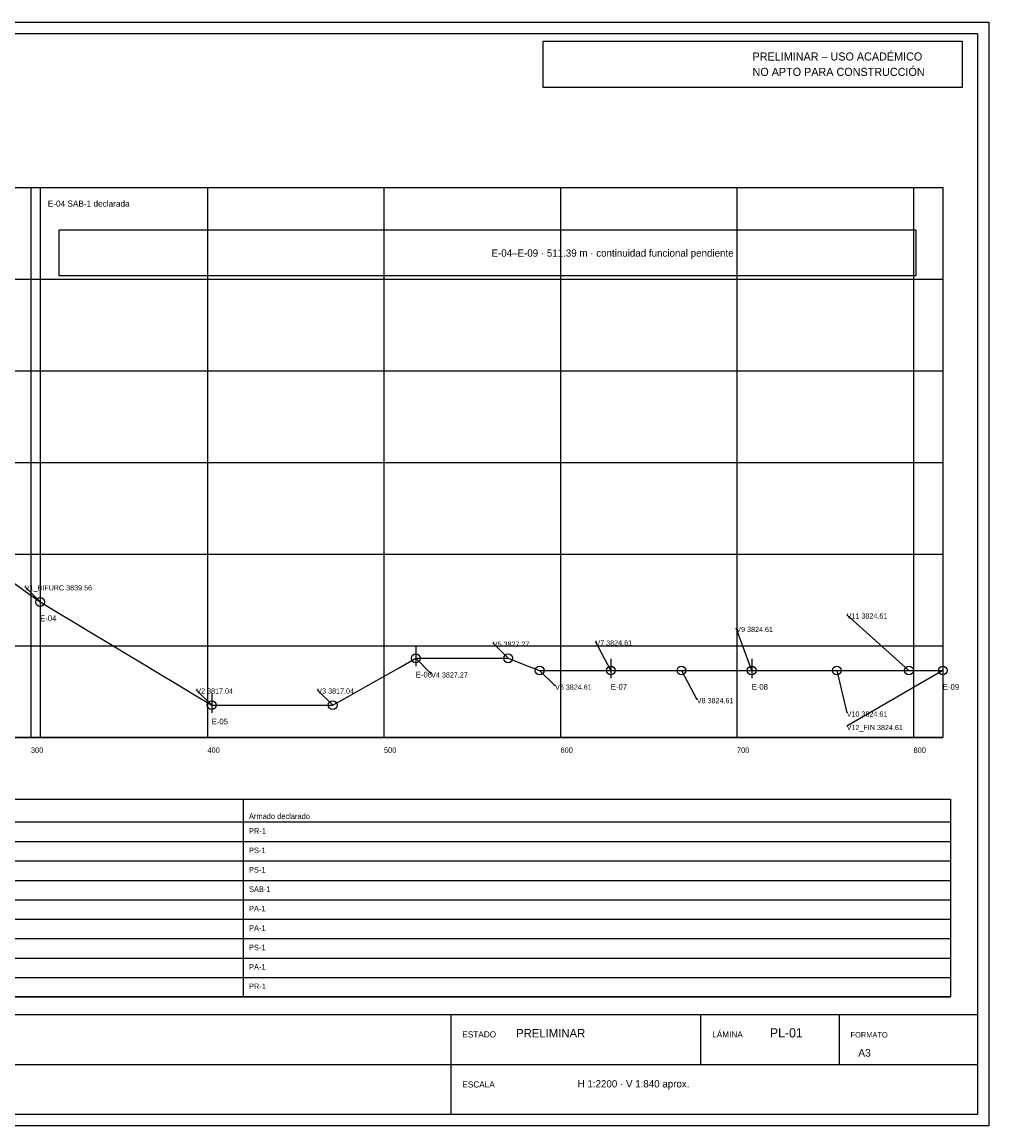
# Paper-space layout 'A3_PRELIMINAR' of a CAD drawing. Header units: metres. Extents: x 5 to 415, y 5 to 292.
# Tile 2 of 2: x 163 to 415, y 5 to 292. Entities that reach past the tile are written whole.
import ezdxf

# ---------------------------------------------------------------- set-up
doc = ezdxf.new("R2010")
doc.units = ezdxf.units.M
for name, color, linetype, lineweight, true_color in [('PL_ESTRUCTURAS', 7, 'Continuous', 25, 0x172554), ('PL_PERFIL_PREL', 7, 'Continuous', 25, 0x64748b), ('PL_VERTICES', 7, 'Continuous', 25, 0xb91c1c), ('SHEET', 7, 'Continuous', 25, 0x172554), ('SHEET_PENDING', 7, 'Continuous', 25, 0xb91c1c), ('SHEET_TABLE', 7, 'Continuous', 25, 0x334155), ('SHEET_TEXT', 7, 'Continuous', 25, 0x172554)]:
    doc.layers.add(name, color=color, linetype=linetype, lineweight=lineweight, true_color=true_color)

psp = doc.layouts.new('A3_PRELIMINAR')

# ---------------------------------------------------------------- linework, layer by layer
at = {"layer": 'PL_ESTRUCTURAS'}
for p, q in [((168.16, 144.23), (168.16, 139.23)), ((265.89, 129.58), (265.89, 124.58)), ((316.63, 126.41), (316.63, 121.41)), ((353.28, 126.41), (353.28, 121.41)), ((403, 126.41), (403, 121.41)), ((212.8, 117.39), (212.8, 112.39))]:
    psp.add_line(p, q, dxfattribs=at)
at = {"layer": 'PL_PERFIL_PREL'}
psp.add_lwpolyline([(159.12, 147.73), (163.64, 144.48), (168.16, 141.23), (172.62, 138.54), (177.09, 135.86), (181.55, 133.17), (186.02, 130.49), (190.48, 127.81), (194.95, 125.13), (199.41, 122.45), (203.88, 119.75), (208.34, 117.07), (212.8, 114.39), (217.3, 114.39), (221.8, 114.39), (226.3, 114.39), (230.79, 114.39), (235.29, 114.39), (239.79, 114.39), (244.28, 114.39), (248.61, 116.83), (252.92, 119.26), (257.24, 121.71), (261.56, 124.14), (265.89, 126.58), (270.69, 126.58), (275.5, 126.58), (280.31, 126.58), (285.11, 126.58), (289.92, 126.58), (294.02, 125), (298.12, 123.41), (302.75, 123.41), (307.38, 123.41), (312.01, 123.41), (316.63, 123.41), (321.23, 123.41), (325.82, 123.41), (330.41, 123.41), (335, 123.41), (339.57, 123.41), (344.14, 123.41), (348.72, 123.41), (353.28, 123.41), (357.71, 123.41), (362.13, 123.41), (366.56, 123.41), (370.98, 123.41), (375.41, 123.41), (380.1, 123.41), (384.8, 123.41), (389.49, 123.41), (394.19, 123.41), (398.6, 123.41), (403, 123.41)], dxfattribs=at)
at = {"layer": 'PL_VERTICES'}
for p, q in [((168.16, 141.23), (164.16, 145.23)), ((394.19, 123.41), (378, 137.91)), ((353.28, 123.41), (349.28, 134.41)), ((289.92, 126.58), (285.92, 130.58)), ((316.63, 123.41), (312.63, 130.91)), ((265.89, 126.58), (269.89, 122.58)), ((298.12, 123.41), (302.12, 119.41)), ((335, 123.41), (339, 115.91)), ((375.41, 123.41), (378, 112.41)), ((403, 123.41), (378, 108.91)), ((212.8, 114.39), (208.8, 118.39)), ((244.28, 114.39), (240.28, 118.39))]:
    psp.add_line(p, q, dxfattribs=at)
for centre in [(168.16, 141.23), (265.89, 126.58), (289.92, 126.58), (298.12, 123.41), (316.63, 123.41), (335, 123.41), (353.28, 123.41), (375.41, 123.41), (394.19, 123.41), (403, 123.41), (212.8, 114.39), (244.28, 114.39)]:
    psp.add_circle(centre, 1.15, dxfattribs=at)
at = {"layer": 'SHEET'}
for p, q in [((275, 34), (275, 8)), ((340, 34), (340, 21)), ((376, 34), (376, 21)), ((8, 21), (412, 21))]:
    psp.add_line(p, q, dxfattribs=at)
for points in [[(5, 292), (415, 292), (415, 5), (5, 5)], [(8, 289), (412, 289), (412, 8), (8, 8)], [(8, 34), (412, 34), (412, 8), (8, 8)]]:
    psp.add_lwpolyline(points, close=True, dxfattribs=at)
at = {"layer": 'SHEET_PENDING'}
psp.add_line((168.16, 249), (168.16, 106), dxfattribs=at)
for points in [[(299, 287), (408, 287), (408, 275), (299, 275)], [(173.16, 238), (396, 238), (396, 226), (173.16, 226)]]:
    psp.add_lwpolyline(points, close=True, dxfattribs=at)
at = {"layer": 'SHEET_TABLE'}
for p, q in [((28, 249), (403, 249)), ((165.77, 249), (165.77, 106)), ((211.69, 249), (211.69, 106)), ((257.61, 249), (257.61, 106)), ((303.53, 249), (303.53, 106)), ((349.45, 249), (349.45, 106)), ((395.38, 249), (395.38, 106)), ((28, 225.17), (403, 225.17)), ((28, 201.33), (403, 201.33)), ((28, 177.5), (403, 177.5)), ((28, 153.67), (403, 153.67)), ((28, 129.83), (403, 129.83)), ((28, 106), (403, 106)), ((221, 90), (221, 38.55)), ((20, 78.95), (405, 78.95)), ((20, 73.9), (405, 73.9)), ((20, 68.85), (405, 68.85)), ((20, 63.8), (405, 63.8)), ((20, 58.75), (405, 58.75)), ((20, 53.7), (405, 53.7)), ((20, 48.65), (405, 48.65)), ((20, 43.6), (405, 43.6)), ((20, 38.55), (405, 38.55))]:
    psp.add_line(p, q, dxfattribs=at)
for points in [[(28, 249), (403, 249), (403, 106), (28, 106)], [(20, 90), (405, 90), (405, 38.55), (20, 38.55)], [(20, 90), (405, 90), (405, 84), (20, 84)]]:
    psp.add_lwpolyline(points, close=True, dxfattribs=at)

# ---------------------------------------------------------------- texts
at = {"layer": 'SHEET_PENDING'}
for s, height, p in [('PRELIMINAR – USO ACADÉMICO', 2.1, (353.5, 282)), ('NO APTO PARA CONSTRUCCIÓN', 2.1, (353.5, 278)), ('E-04 SAB-1 declarada', 1.6, (170.16, 244)), ('E-04–E-09 · 511.39 m · continuidad funcional pendiente', 1.9, (285.58, 231)), ('PRELIMINAR', 2.2, (292, 28))]:
    psp.add_text(s, height=height, dxfattribs=at).set_placement(p)
at = {"layer": 'SHEET_TEXT'}
for s, height, p in [('V1_BIFURC 3839.56', 1.35, (164.16, 144.23)), ('V11 3824.61', 1.35, (378, 136.91)), ('E-04', 1.5, (168.16, 136.23)), ('V9 3824.61', 1.35, (349.28, 133.41)), ('V5 3827.27', 1.35, (285.92, 129.58)), ('V7 3824.61', 1.35, (312.63, 129.91)), ('E-06', 1.5, (265.89, 121.58)), ('V4 3827.27', 1.35, (269.89, 121.58)), ('V2 3817.04', 1.35, (208.8, 117.39)), ('V3 3817.04', 1.35, (240.28, 117.39)), ('V6 3824.61', 1.35, (302.12, 118.41)), ('E-07', 1.5, (316.63, 118.41)), ('E-08', 1.5, (353.28, 118.41)), ('E-09', 1.5, (403, 118.41)), ('V8 3824.61', 1.35, (339, 114.91)), ('V10 3824.61', 1.35, (378, 111.41)), ('E-05', 1.5, (212.8, 109.39)), ('V12_FIN 3824.61', 1.35, (378, 107.91)), ('300', 1.4, (165.77, 102)), ('400', 1.4, (211.69, 102)), ('500', 1.4, (257.61, 102)), ('600', 1.4, (303.53, 102)), ('700', 1.4, (349.45, 102)), ('800', 1.4, (395.38, 102)), ('Armado declarado', 1.45, (222.5, 84.8)), ('PR-1', 1.45, (222.5, 80.97)), ('PS-1', 1.45, (222.5, 75.92)), ('PS-1', 1.45, (222.5, 70.87)), ('SAB-1', 1.45, (222.5, 65.82)), ('PA-1', 1.45, (222.5, 60.77)), ('PA-1', 1.45, (222.5, 55.72)), ('PS-1', 1.45, (222.5, 50.67)), ('PA-1', 1.45, (222.5, 45.62)), ('PR-1', 1.45, (222.5, 40.57)), ('ESTADO', 1.6, (278, 28)), ('LÁMINA', 1.6, (343, 28)), ('PL-01', 2.4, (358, 28)), ('FORMATO', 1.4, (379, 28)), ('A3', 2, (381, 23)), ('ESCALA', 1.6, (278, 15)), ('H 1:2200 · V 1:840 aprox.', 1.9, (308, 15))]:
    psp.add_text(s, height=height, dxfattribs=at).set_placement(p)

doc.saveas('drawing.dxf')
